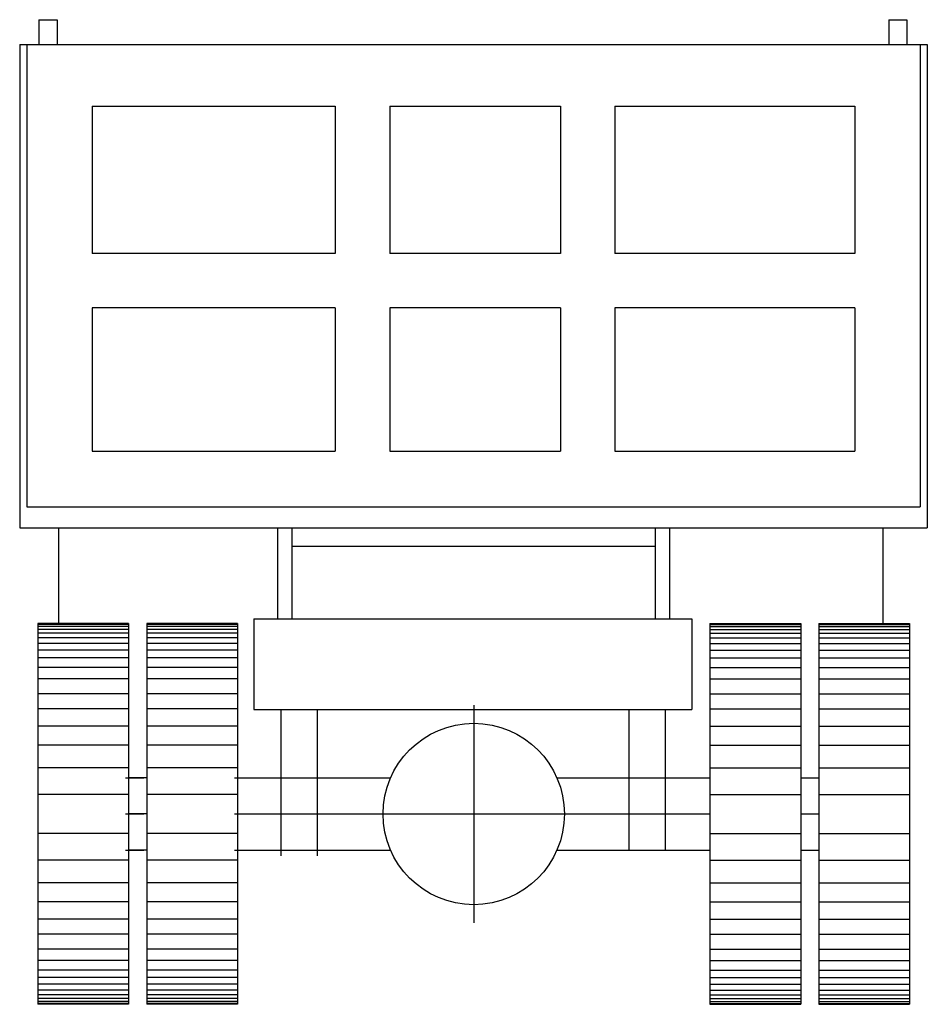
# Model space of a CAD drawing. Extents: x 212.27 to 214.77, y -73.36 to -70.65.
import ezdxf

# ---------------------------------------------------------------- set-up
doc = ezdxf.new("R2010")
doc.units = 0
doc.header["$MEASUREMENT"] = 0
doc.layers.get('0').update_dxf_attribs({"color": 1, "linetype": 'CONTINUOUS'})
doc.layers.add('SEPIA', color=7, linetype='CONTINUOUS')

msp = doc.modelspace()

# ---------------------------------------------------------------- linework, layer by layer
for p, q in [((212.3274, -70.6456), (212.3774, -70.6456)), ((212.3274, -70.6456), (212.3274, -70.7141)), ((212.3774, -70.6456), (212.3774, -70.7141)), ((214.6685, -70.6456), (214.6685, -70.7141)), ((214.6685, -70.6456), (214.7185, -70.6456)), ((214.7185, -70.6456), (214.7185, -70.7141)), ((212.2746, -70.7141), (214.7746, -70.7141)), ((212.2746, -70.7141), (212.2746, -72.0456)), ((212.2946, -70.7141), (212.2946, -71.9875)), ((214.7546, -70.7141), (214.7546, -71.9875)), ((214.7746, -70.7141), (214.7746, -72.0456)), ((212.4746, -70.8841), (213.144, -70.8841)), ((212.4746, -70.8841), (212.4746, -71.2895)), ((213.144, -70.8841), (213.144, -71.2895)), ((213.294, -70.8841), (213.294, -71.2895)), ((213.294, -70.8841), (213.764, -70.8841)), ((213.764, -70.8841), (213.764, -71.2895)), ((213.914, -70.8841), (213.914, -71.2895)), ((213.914, -70.8841), (214.5746, -70.8841)), ((214.5746, -70.8841), (214.5746, -71.2895)), ((213.144, -71.2895), (212.4746, -71.2895)), ((213.764, -71.2895), (213.294, -71.2895)), ((214.5746, -71.2895), (213.914, -71.2895)), ((213.144, -71.4395), (212.4746, -71.4395)), ((212.4746, -71.4395), (212.4746, -71.8341)), ((213.144, -71.4395), (213.144, -71.8341)), ((213.294, -71.4395), (213.294, -71.8341)), ((213.764, -71.4395), (213.294, -71.4395)), ((213.764, -71.4395), (213.764, -71.8341)), ((213.914, -71.4395), (213.914, -71.8341)), ((214.5746, -71.4395), (213.914, -71.4395)), ((214.5746, -71.4395), (214.5746, -71.8341)), ((212.4746, -71.8341), (213.144, -71.8341)), ((213.294, -71.8341), (213.764, -71.8341)), ((213.914, -71.8341), (214.5746, -71.8341)), ((212.2946, -71.9875), (214.7546, -71.9875)), ((212.2746, -72.0456), (214.7746, -72.0456)), ((212.3814, -72.0456), (212.3814, -72.3093)), ((212.9846, -72.0456), (212.9846, -72.2956)), ((213.0246, -72.0456), (213.0246, -72.2956)), ((214.0246, -72.0456), (214.0246, -72.2956)), ((214.0646, -72.0456), (214.0646, -72.2956)), ((214.6525, -72.0456), (214.6525, -72.3093)), ((213.0246, -72.0956), (214.0246, -72.0956)), ((212.9195, -72.2956), (214.1264, -72.2956)), ((212.9195, -72.2956), (212.9195, -72.5456)), ((214.1264, -72.2956), (214.1264, -72.5456)), ((212.5745, -72.3093), (212.3245, -72.3093)), ((212.3245, -72.3093), (212.3245, -73.3579)), ((212.5745, -72.3093), (212.5745, -73.3579)), ((212.8745, -72.3093), (212.6245, -72.3093)), ((212.6245, -72.3093), (212.6245, -73.3579)), ((212.8745, -72.3093), (212.8745, -73.3579)), ((214.1759, -72.3093), (214.1759, -73.3579)), ((214.1759, -72.3093), (214.4259, -72.3093)), ((214.4259, -72.3093), (214.4259, -73.3579)), ((214.4759, -72.3093), (214.7259, -72.3093)), ((214.4759, -72.3093), (214.4759, -73.3579)), ((214.7259, -72.3093), (214.7259, -73.3579)), ((212.9195, -72.5456), (214.1264, -72.5456)), ((212.9936, -72.5456), (212.9936, -72.9493)), ((213.0936, -72.5456), (213.0936, -72.9493)), ((213.5252, -72.5336), (213.5252, -73.1336)), ((213.9527, -72.5456), (213.9527, -72.9336)), ((214.0527, -72.5456), (214.0527, -72.9336)), ((212.5662, -72.7336), (212.6162, -72.7336)), ((212.6245, -72.7336), (212.5745, -72.7336)), ((212.8662, -72.7336), (213.2962, -72.7336)), ((213.7541, -72.7336), (214.1759, -72.7336)), ((214.4259, -72.7336), (214.4759, -72.7336)), ((212.5662, -72.8336), (212.6162, -72.8336)), ((212.6245, -72.8336), (212.5745, -72.8336)), ((212.8662, -72.8336), (214.1759, -72.8336)), ((214.4259, -72.8336), (214.4759, -72.8336)), ((212.5662, -72.9336), (212.6162, -72.9336)), ((212.6245, -72.9336), (212.5745, -72.9336)), ((212.8662, -72.9336), (213.2962, -72.9336)), ((213.7541, -72.9336), (214.1759, -72.9336)), ((214.4259, -72.9336), (214.4759, -72.9336)), ((212.5745, -73.3579), (212.3245, -73.3579)), ((212.8745, -73.3579), (212.6245, -73.3579)), ((214.1759, -73.3579), (214.4259, -73.3579)), ((214.4759, -73.3579), (214.7259, -73.3579))]:
    msp.add_line(p, q)
msp.add_circle((213.5252, -72.8336), 0.2498)
at = {"layer": 'SEPIA'}
for p, q in [((212.5745, -72.3093), (212.3245, -72.3093)), ((212.5745, -72.3119), (212.3245, -72.3119)), ((212.5745, -72.3172), (212.3245, -72.3172)), ((212.5745, -72.3251), (212.3245, -72.3251)), ((212.5745, -72.3355), (212.3245, -72.3355)), ((212.8745, -72.3093), (212.6245, -72.3093)), ((212.8745, -72.3119), (212.6245, -72.3119)), ((212.8745, -72.3172), (212.6245, -72.3172)), ((212.8745, -72.3251), (212.6245, -72.3251)), ((212.8745, -72.3355), (212.6245, -72.3355)), ((214.1759, -72.3093), (214.4259, -72.3093)), ((214.1759, -72.3119), (214.4259, -72.3119)), ((214.1759, -72.3172), (214.4259, -72.3172)), ((214.1759, -72.3251), (214.4259, -72.3251)), ((214.1759, -72.3355), (214.4259, -72.3355)), ((214.4759, -72.3093), (214.7259, -72.3093)), ((214.4759, -72.3119), (214.7259, -72.3119)), ((214.4759, -72.3172), (214.7259, -72.3172)), ((214.4759, -72.3251), (214.7259, -72.3251)), ((214.4759, -72.3355), (214.7259, -72.3355)), ((212.5745, -72.3487), (212.3245, -72.3487)), ((212.8745, -72.3487), (212.6245, -72.3487)), ((214.1759, -72.3487), (214.4259, -72.3487)), ((214.4759, -72.3487), (214.7259, -72.3487)), ((212.5745, -72.3644), (212.3245, -72.3644)), ((212.5745, -72.3827), (212.3245, -72.3827)), ((212.8745, -72.3644), (212.6245, -72.3644)), ((212.8745, -72.3827), (212.6245, -72.3827)), ((214.1759, -72.3644), (214.4259, -72.3644)), ((214.1759, -72.3827), (214.4259, -72.3827)), ((214.4759, -72.3644), (214.7259, -72.3644)), ((214.4759, -72.3827), (214.7259, -72.3827)), ((212.5745, -72.4037), (212.3245, -72.4037)), ((212.8745, -72.4037), (212.6245, -72.4037)), ((214.1759, -72.4037), (214.4259, -72.4037)), ((214.4759, -72.4037), (214.7259, -72.4037)), ((212.5745, -72.4299), (212.3245, -72.4299)), ((212.8745, -72.4299), (212.6245, -72.4299)), ((214.1759, -72.4299), (214.4259, -72.4299)), ((214.4759, -72.4299), (214.7259, -72.4299)), ((212.5745, -72.4614), (212.3245, -72.4614)), ((212.8745, -72.4614), (212.6245, -72.4614)), ((214.1759, -72.4614), (214.4259, -72.4614)), ((214.4759, -72.4614), (214.7259, -72.4614)), ((212.5745, -72.5023), (212.3245, -72.5023)), ((212.8745, -72.5023), (212.6245, -72.5023)), ((214.1759, -72.5023), (214.4259, -72.5023)), ((214.4759, -72.5023), (214.7259, -72.5023)), ((212.5745, -72.5443), (212.3245, -72.5443)), ((212.8745, -72.5443), (212.6245, -72.5443)), ((214.1759, -72.5443), (214.4259, -72.5443)), ((214.4759, -72.5443), (214.7259, -72.5443)), ((212.5745, -72.5915), (212.3245, -72.5915)), ((212.8745, -72.5915), (212.6245, -72.5915)), ((214.1759, -72.5915), (214.4259, -72.5915)), ((214.4759, -72.5915), (214.7259, -72.5915)), ((212.5745, -72.6439), (212.3245, -72.6439)), ((212.8745, -72.6439), (212.6245, -72.6439)), ((214.1759, -72.6439), (214.4259, -72.6439)), ((214.4759, -72.6439), (214.7259, -72.6439)), ((212.5745, -72.7068), (212.3245, -72.7068)), ((212.8745, -72.7068), (212.6245, -72.7068)), ((214.1759, -72.7068), (214.4259, -72.7068)), ((214.4759, -72.7068), (214.7259, -72.7068)), ((212.5745, -72.7802), (212.3245, -72.7802)), ((212.8745, -72.7802), (212.6245, -72.7802)), ((214.1759, -72.7802), (214.4259, -72.7802)), ((214.4759, -72.7802), (214.7259, -72.7802)), ((212.5745, -72.8869), (212.3245, -72.8869)), ((212.8745, -72.8869), (212.6245, -72.8869)), ((214.1759, -72.8869), (214.4259, -72.8869)), ((214.4759, -72.8869), (214.7259, -72.8869)), ((212.5745, -72.9604), (212.3245, -72.9604)), ((212.8745, -72.9604), (212.6245, -72.9604)), ((214.1759, -72.9604), (214.4259, -72.9604)), ((214.4759, -72.9604), (214.7259, -72.9604)), ((212.5745, -73.0233), (212.3245, -73.0233)), ((212.8745, -73.0233), (212.6245, -73.0233)), ((214.1759, -73.0233), (214.4259, -73.0233)), ((214.4759, -73.0233), (214.7259, -73.0233)), ((212.5745, -73.0757), (212.3245, -73.0757)), ((212.8745, -73.0757), (212.6245, -73.0757)), ((214.1759, -73.0757), (214.4259, -73.0757)), ((214.4759, -73.0757), (214.7259, -73.0757)), ((212.5745, -73.1229), (212.3245, -73.1229)), ((212.8745, -73.1229), (212.6245, -73.1229)), ((214.1759, -73.1229), (214.4259, -73.1229)), ((214.4759, -73.1229), (214.7259, -73.1229)), ((212.5745, -73.1649), (212.3245, -73.1649)), ((212.8745, -73.1649), (212.6245, -73.1649)), ((214.1759, -73.1649), (214.4259, -73.1649)), ((214.4759, -73.1649), (214.7259, -73.1649)), ((212.5745, -73.2058), (212.3245, -73.2058)), ((212.8745, -73.2058), (212.6245, -73.2058)), ((214.1759, -73.2058), (214.4259, -73.2058)), ((214.4759, -73.2058), (214.7259, -73.2058)), ((212.5745, -73.2372), (212.3245, -73.2372)), ((212.8745, -73.2372), (212.6245, -73.2372)), ((214.1759, -73.2372), (214.4259, -73.2372)), ((214.4759, -73.2372), (214.7259, -73.2372)), ((212.5745, -73.2635), (212.3245, -73.2635)), ((212.5745, -73.2844), (212.3245, -73.2844)), ((212.8745, -73.2635), (212.6245, -73.2635)), ((212.8745, -73.2844), (212.6245, -73.2844)), ((214.1759, -73.2635), (214.4259, -73.2635)), ((214.1759, -73.2844), (214.4259, -73.2844)), ((214.4759, -73.2635), (214.7259, -73.2635)), ((214.4759, -73.2844), (214.7259, -73.2844)), ((212.5745, -73.3028), (212.3245, -73.3028)), ((212.8745, -73.3028), (212.6245, -73.3028)), ((214.1759, -73.3028), (214.4259, -73.3028)), ((214.4759, -73.3028), (214.7259, -73.3028)), ((212.5745, -73.3185), (212.3245, -73.3185)), ((212.5745, -73.3316), (212.3245, -73.3316)), ((212.8745, -73.3185), (212.6245, -73.3185)), ((212.8745, -73.3316), (212.6245, -73.3316)), ((214.1759, -73.3185), (214.4259, -73.3185)), ((214.1759, -73.3316), (214.4259, -73.3316)), ((214.4759, -73.3185), (214.7259, -73.3185)), ((214.4759, -73.3316), (214.7259, -73.3316)), ((212.5745, -73.3421), (212.3245, -73.3421)), ((212.5745, -73.35), (212.3245, -73.35)), ((212.5745, -73.3552), (212.3245, -73.3552)), ((212.5745, -73.3579), (212.3245, -73.3579)), ((212.8745, -73.3421), (212.6245, -73.3421)), ((212.8745, -73.35), (212.6245, -73.35)), ((212.8745, -73.3552), (212.6245, -73.3552)), ((212.8745, -73.3579), (212.6245, -73.3579)), ((214.1759, -73.3421), (214.4259, -73.3421)), ((214.1759, -73.35), (214.4259, -73.35)), ((214.1759, -73.3552), (214.4259, -73.3552)), ((214.1759, -73.3579), (214.4259, -73.3579)), ((214.4759, -73.3421), (214.7259, -73.3421)), ((214.4759, -73.35), (214.7259, -73.35)), ((214.4759, -73.3552), (214.7259, -73.3552)), ((214.4759, -73.3579), (214.7259, -73.3579))]:
    msp.add_line(p, q, dxfattribs=at)

doc.saveas('drawing.dxf')
